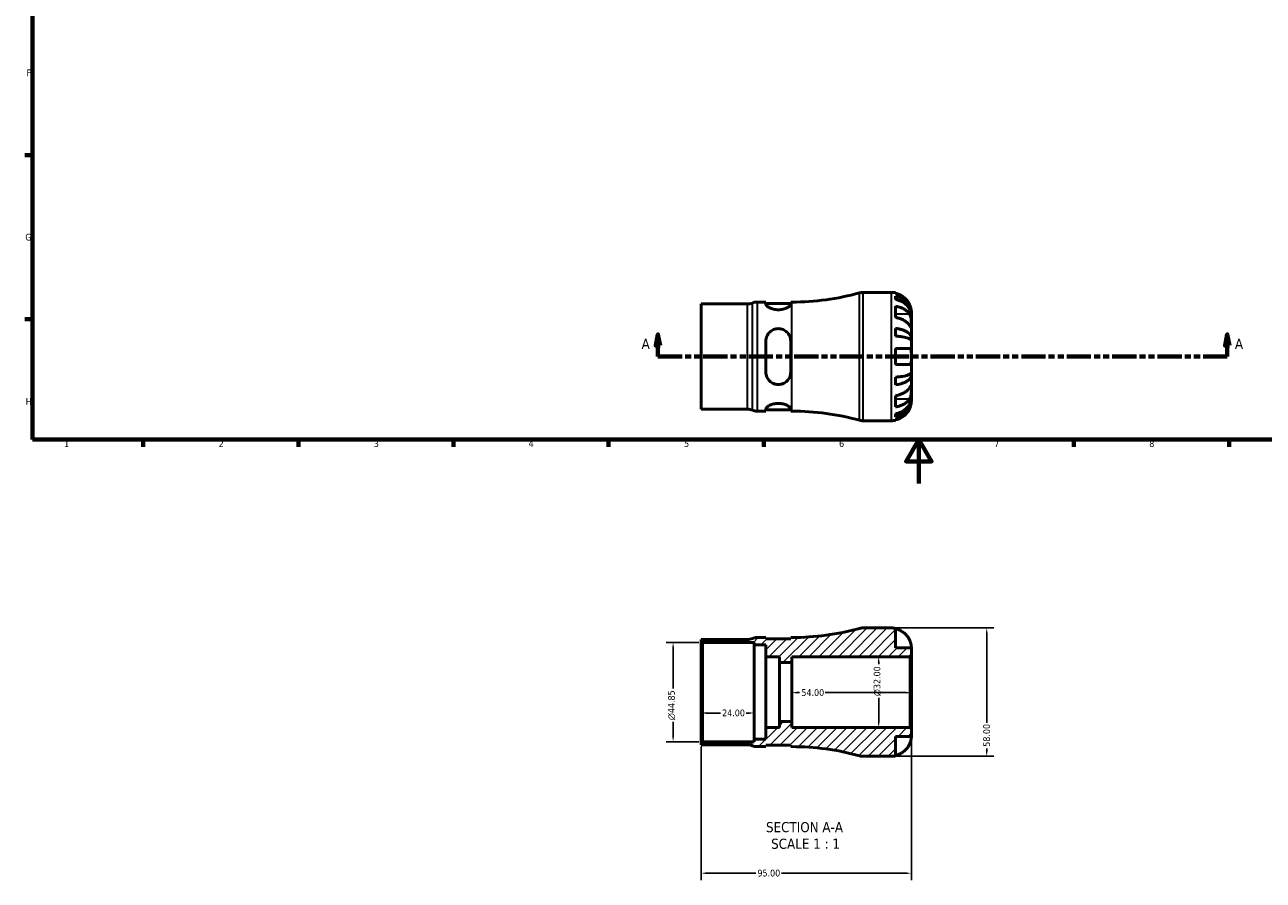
# Model space of a CAD drawing. Header units: millimetres. Extents: x 0 to 902, y -179 to 594.
# Tile 1 of 4: x 17 to 576, y -179 to 207. Entities that reach past the tile are written whole.
import ezdxf

# ---------------------------------------------------------------- set-up
doc = ezdxf.new("R2010")
doc.units = ezdxf.units.MM
doc.linetypes.add('DOUBLE_DASH_CHAIN', pattern=[1.2403, 0.6614, -0.0827, 0.1654, -0.0827, 0.1654, -0.0827])
for name, color, linetype, lineweight in [('Border (ANSI)', 7, 'Continuous', 70), ('Dimension (ANSI)', 7, 'Continuous', 25), ('Hatch (ANSI)', 7, 'Continuous', 18), ('Section Line (ANSI)', 7, 'DOUBLE_DASH_CHAIN', 70), ('Symbol (ANSI)', 7, 'Continuous', 25), ('Visible (ANSI)', 7, 'Continuous', 50), ('Visible Narrow (ANSI)', 7, 'Continuous', 35)]:
    doc.layers.add(name, color=color, linetype=linetype, lineweight=lineweight)
doc.styles.add('Label Text (ANSI)', font='tahoma.ttf')
doc.styles.add('Note Text (ANSI)', font='tahoma.ttf')
doc.dimstyles.new('Default - mm (ANSI)', dxfattribs={"dimtxt": 3.048, "dimasz": 2.5, "dimexe": 3.175, "dimexo": 1.6002, "dimgap": 0.8, "dimtad": 0, "dimtoh": 1, "dimrnd": 1e-08, "dimzin": 4, "dimdsep": 46, "dimtxsty": 'Note Text (ANSI)', "dimcen": 0.09, "dimdle": 10, "dimclrd": 256, "dimclre": 256, "dimclrt": 256, "dimadec": 1, "dimazin": 1, "dimtfac": 1, "dimtofl": 0, "dimtmove": 0, "dimatfit": 3, "dimfxl": 1, "dimtolj": 1, "dimtzin": 4, "dimlwd": -1, "dimlwe": -1, "dimarcsym": 0})

# ---------------------------------------------------------------- blocks, each defined once
blk = doc.blocks.new('Borders Default Border')
at = {"layer": 'Border (ANSI)'}
for p, q in [((20, 148.5), (16.55, 148.5)), ((20, 74.25), (16.55, 74.25)), ((70.08, 20), (70.08, 16.55)), ((140.17, 20), (140.17, 16.55)), ((210.25, 20), (210.25, 16.55)), ((280.33, 20), (280.33, 16.55)), ((350.42, 20), (350.42, 16.55)), ((490.58, 20), (490.58, 16.55)), ((560.67, 20), (560.67, 16.55))]:
    blk.add_line(p, q, dxfattribs=at)
at = {"layer": 'Border (ANSI)', "flags": 128}
for points in [[(20, 20), (20, 574), (821, 574), (821, 20), (20, 20)], [(420.5, 0), (420.5, 20), (414.73, 10), (426.27, 10), (420.5, 20)]]:
    blk.add_lwpolyline(points, dxfattribs=at)
at = {"layer": 'Border (ANSI)', "color": 230, "true_color": 0xff0080, "char_height": 3.05, "attachment_point": 7, "style": 'Note Text (ANSI)'}
for s, insert in [('F', (17.29, 184.1)), ('G', (16.81, 109.79)), ('H', (16.97, 35.6)), ('1', (34.35, 16.55)), ('2', (104.2, 16.55)), ('3', (174.26, 16.49)), ('4', (244.23, 16.55)), ('5', (314.48, 16.49)), ('6', (384.49, 16.49)), ('7', (454.6, 16.55)), ('8', (524.63, 16.48))]:
    blk.add_mtext(s, dxfattribs=dict(at, insert=insert))
blk = doc.blocks.new('2dTransSection0')
at = {"layer": 'Section Line (ANSI)', "linetype": 'Continuous'}
for p, q in [((302.62, 67.4), (301.62, 62.4)), ((302.62, 62.4), (302.62, 67.4)), ((303.62, 62.4), (302.62, 67.4)), ((559.87, 67.4), (558.87, 62.4)), ((559.87, 62.4), (559.87, 67.4)), ((560.87, 62.4), (559.87, 67.4)), ((301.62, 62.4), (303.62, 62.4)), ((302.62, 57.4), (302.62, 62.4)), ((558.87, 62.4), (560.87, 62.4)), ((559.87, 57.4), (559.87, 62.4)), ((302.62, 57.4), (313.55, 57.4)), ((548.94, 57.4), (559.87, 57.4))]:
    blk.add_line(p, q, dxfattribs=at)
at = {"layer": 'Section Line (ANSI)', "linetype": 'DOUBLE_DASH_CHAIN', "ltscale": 16.549685}
blk.add_line((302.62, 57.4), (559.87, 57.4), dxfattribs=at)
at = {"layer": 'Section Line (ANSI)', "linetype": 'Continuous', "flags": 128}
for points in [[(303.62, 62.4), (302.62, 67.4), (301.62, 62.4), (303.62, 62.4)], [(560.87, 62.4), (559.87, 67.4), (558.87, 62.4), (560.87, 62.4)]]:
    blk.add_lwpolyline(points, dxfattribs=at)
at = {"layer": 'Section Line (ANSI)'}
for points in [[(303.62, 62.4), (302.62, 67.4), (301.62, 62.4), (303.62, 62.4)], [(560.87, 62.4), (559.87, 67.4), (558.87, 62.4), (560.87, 62.4)]]:
    blk.add_solid(points, dxfattribs=at)
at = {"layer": 'Section Line (ANSI)', "char_height": 4.57, "attachment_point": 7, "style": 'Label Text (ANSI)'}
for insert in [(295.26, 60.9), (563.34, 60.9)]:
    blk.add_mtext('A', dxfattribs=dict(at, insert=insert))
blk = doc.blocks.new('*D7')
at = {"layer": 'Defpoints', "color": 0, "transparency": 16777216}
for p in [(322.15, -94.24), (346.15, -94.24), (346.15, -103.69)]:
    blk.add_point(p, dxfattribs=at)
at = {"layer": 'Dimension (ANSI)', "transparency": 16777216}
for p, q in [((324.65, -103.69), (330.84, -103.69)), ((343.65, -103.69), (342.47, -103.69))]:
    blk.add_line(p, q, dxfattribs=at)
for points in [[(324.65, -103.27), (324.65, -104.1), (322.15, -103.69)], [(343.65, -103.27), (343.65, -104.1), (346.15, -103.69)]]:
    blk.add_solid(points, dxfattribs=at)
at = {"layer": 'Dimension (ANSI)', "color": 230, "true_color": 0xff0080, "transparency": 16777216, "insert": (331.64, -102.1), "char_height": 3.048, "attachment_point": 1, "style": 'Note Text (ANSI)'}
blk.add_mtext('\\A1;24.00', dxfattribs=at)
blk = doc.blocks.new('*D8')
at = {"layer": 'Defpoints', "color": 0, "transparency": 16777216}
for p in [(408.15, -65.24), (408.15, -123.24), (451.19, -123.24)]:
    blk.add_point(p, dxfattribs=at)
at = {"layer": 'Dimension (ANSI)', "transparency": 16777216}
for p, q in [((409.75, -65.24), (454.37, -65.24)), ((451.19, -67.74), (451.19, -108.13)), ((451.19, -120.74), (451.19, -119.73)), ((409.75, -123.24), (454.37, -123.24))]:
    blk.add_line(p, q, dxfattribs=at)
for points in [[(450.78, -67.74), (451.61, -67.74), (451.19, -65.24)], [(450.78, -120.74), (451.61, -120.74), (451.19, -123.24)]]:
    blk.add_solid(points, dxfattribs=at)
at = {"layer": 'Dimension (ANSI)', "color": 230, "true_color": 0xff0080, "transparency": 16777216, "insert": (449.6, -118.93), "char_height": 3.048, "attachment_point": 1, "rotation": 90, "style": 'Note Text (ANSI)'}
blk.add_mtext('\\A1;58.00', dxfattribs=at)
blk = doc.blocks.new('*D9')
at = {"layer": 'Defpoints', "color": 0, "transparency": 16777216}
for p in [(417.15, -110.82), (322.15, -117.24), (322.15, -176.09)]:
    blk.add_point(p, dxfattribs=at)
at = {"layer": 'Dimension (ANSI)', "transparency": 16777216}
for p, q in [((417.15, -112.42), (417.15, -179.26)), ((322.15, -118.84), (322.15, -179.26)), ((324.65, -176.09), (346.8, -176.09)), ((414.65, -176.09), (358.51, -176.09))]:
    blk.add_line(p, q, dxfattribs=at)
for points in [[(324.65, -175.67), (324.65, -176.5), (322.15, -176.09)], [(414.65, -175.67), (414.65, -176.5), (417.15, -176.09)]]:
    blk.add_solid(points, dxfattribs=at)
at = {"layer": 'Dimension (ANSI)', "color": 230, "true_color": 0xff0080, "transparency": 16777216, "insert": (347.6, -174.5), "char_height": 3.048, "attachment_point": 1, "style": 'Note Text (ANSI)'}
blk.add_mtext('\\A1;95.00', dxfattribs=at)
blk = doc.blocks.new('*D10')
at = {"layer": 'Defpoints', "color": 0, "transparency": 16777216}
for p in [(402.38, -78.24), (416.57, -78.24), (416.57, -110.24)]:
    blk.add_point(p, dxfattribs=at)
at = {"layer": 'Dimension (ANSI)', "transparency": 16777216}
for p, q in [((414.97, -78.24), (399.2, -78.24)), ((402.38, -80.74), (402.38, -81.68)), ((402.38, -107.74), (402.38, -96.83)), ((414.97, -110.24), (399.2, -110.24))]:
    blk.add_line(p, q, dxfattribs=at)
for points in [[(401.96, -80.74), (402.8, -80.74), (402.38, -78.24)], [(401.96, -107.74), (402.8, -107.74), (402.38, -110.24)]]:
    blk.add_solid(points, dxfattribs=at)
at = {"layer": 'Dimension (ANSI)', "color": 230, "true_color": 0xff0080, "transparency": 16777216, "insert": (400.09, -96.03), "char_height": 3.048, "attachment_point": 1, "rotation": 90, "style": 'Note Text (ANSI)'}
blk.add_mtext('\\A1;\\fAIGDT|b0|i0;\\H3.0480;\\ln\\fTahoma|b0|i0;\\H3.0480;32.00', dxfattribs=at)
blk = doc.blocks.new('*D11')
at = {"layer": 'Defpoints', "color": 0, "transparency": 16777216}
for p in [(322.73, -71.81), (309.49, -116.66), (322.73, -116.66)]:
    blk.add_point(p, dxfattribs=at)
at = {"layer": 'Dimension (ANSI)', "transparency": 16777216}
for p, q in [((321.13, -71.81), (306.32, -71.81)), ((309.49, -74.31), (309.49, -92.59)), ((309.49, -114.16), (309.49, -107.69)), ((321.13, -116.66), (306.32, -116.66))]:
    blk.add_line(p, q, dxfattribs=at)
for points in [[(309.08, -74.31), (309.91, -74.31), (309.49, -71.81)], [(309.08, -114.16), (309.91, -114.16), (309.49, -116.66)]]:
    blk.add_solid(points, dxfattribs=at)
at = {"layer": 'Dimension (ANSI)', "color": 230, "true_color": 0xff0080, "transparency": 16777216, "insert": (307.2, -106.89), "char_height": 3.048, "attachment_point": 1, "rotation": 90, "style": 'Note Text (ANSI)'}
blk.add_mtext('\\A1;\\fAIGDT|b0|i0;\\H3.0480;\\ln\\fTahoma|b0|i0;\\H3.0480;44.85', dxfattribs=at)
blk = doc.blocks.new('*D12')
at = {"layer": 'Defpoints', "color": 0, "transparency": 16777216}
for p in [(363.15, -94.24), (363.15, -94.48), (417.15, -94.24)]:
    blk.add_point(p, dxfattribs=at)
at = {"layer": 'Dimension (ANSI)', "transparency": 16777216}
for p, q in [((365.65, -94.48), (366.66, -94.48)), ((414.65, -94.48), (378.26, -94.48))]:
    blk.add_line(p, q, dxfattribs=at)
for points in [[(365.65, -94.07), (365.65, -94.9), (363.15, -94.48)], [(414.65, -94.07), (414.65, -94.9), (417.15, -94.48)]]:
    blk.add_solid(points, dxfattribs=at)
at = {"layer": 'Dimension (ANSI)', "color": 230, "true_color": 0xff0080, "transparency": 16777216, "insert": (367.46, -92.9), "char_height": 3.048, "attachment_point": 1, "style": 'Note Text (ANSI)'}
blk.add_mtext('\\A1;54.00', dxfattribs=at)

msp = doc.modelspace()

# ---------------------------------------------------------------- hatches: boundary and pattern name
at = {"layer": 'Hatch (ANSI)'}
h = msp.add_hatch(dxfattribs=at)
h.set_pattern_fill('ANSI31', color=256, scale=25.4, style=0)
h.set_pattern_definition([(45, (0, 0), (-2.245064, 2.245064), [])])
edge = h.paths.add_edge_path()
edge.add_ellipse((395.269, -117.435), major_axis=(-1.543, -5.591), ratio=1, start_angle=0, end_angle=15.4274)
edge.add_line((395.269, -123.235), (408.154, -123.235))
edge.add_ellipse((408.154, -114.235), major_axis=(0, -9), ratio=1, start_angle=0, end_angle=11.53696)
edge.add_line((409.954, -123.054), (409.954, -114.235))
edge.add_line((409.954, -114.235), (417.154, -114.235))
edge.add_line((417.154, -114.235), (417.154, -110.815))
edge.add_line((417.154, -110.815), (416.574, -110.235))
edge.add_line((416.574, -110.235), (363.154, -110.235))
edge.add_line((363.154, -110.235), (363.154, -107.569))
edge.add_line((363.154, -107.569), (357.544, -107.569))
edge.add_line((357.544, -107.569), (357.544, -110.235))
edge.add_line((357.544, -110.235), (351.426, -110.235))
edge.add_line((351.426, -110.235), (351.426, -115.537))
edge.add_line((351.426, -115.537), (346.154, -115.537))
edge.add_line((346.154, -115.537), (346.154, -116.658))
edge.add_line((346.154, -116.658), (322.734, -116.658))
edge.add_line((322.734, -116.658), (322.154, -117.238))
edge.add_line((322.154, -117.238), (322.154, -118.015))
edge.add_line((322.154, -118.015), (343.099, -118.015))
edge.add_ellipse((343.099, -123.815), major_axis=(0, 5.8), ratio=1, start_angle=337.66835, end_angle=360, ccw=False)
edge.add_ellipse((347.506, -113.085), major_axis=(-2.204, -5.365), ratio=1, start_angle=0, end_angle=22.33165)
edge.add_line((347.506, -118.885), (351.426, -118.885))
edge.add_line((351.426, -118.885), (351.426, -118.245))
edge.add_line((351.426, -118.245), (362.626, -118.245))
edge.add_line((362.626, -118.245), (362.626, -118.885))
edge.add_line((362.626, -118.885), (363.154, -118.885))
edge.add_ellipse((363.154, -233.812), major_axis=(0, 114.927), ratio=1, start_angle=344.5726, end_angle=360, ccw=False)
edge = h.paths.add_edge_path()
edge.add_ellipse((395.269, -71.035), major_axis=(0, 5.8), ratio=1, start_angle=0, end_angle=15.4274)
edge.add_ellipse((363.154, 45.342), major_axis=(30.573, -110.786), ratio=1, start_angle=344.5726, end_angle=360, ccw=False)
edge.add_line((363.154, -69.585), (362.626, -69.585))
edge.add_line((362.626, -69.585), (362.626, -70.225))
edge.add_line((362.626, -70.225), (351.426, -70.225))
edge.add_line((351.426, -70.225), (351.426, -69.585))
edge.add_line((351.426, -69.585), (347.506, -69.585))
edge.add_ellipse((347.506, -75.385), major_axis=(0, 5.8), ratio=1, start_angle=0, end_angle=22.33165)
edge.add_ellipse((343.099, -64.655), major_axis=(2.204, -5.365), ratio=1, start_angle=337.66835, end_angle=360, ccw=False)
edge.add_line((343.099, -70.455), (322.154, -70.455))
edge.add_line((322.154, -70.455), (322.154, -71.233))
edge.add_line((322.154, -71.233), (322.734, -71.813))
edge.add_line((322.734, -71.813), (346.154, -71.813))
edge.add_line((346.154, -71.813), (346.154, -72.934))
edge.add_line((346.154, -72.934), (351.426, -72.934))
edge.add_line((351.426, -72.934), (351.426, -78.235))
edge.add_line((351.426, -78.235), (357.544, -78.235))
edge.add_line((357.544, -78.235), (357.544, -80.902))
edge.add_line((357.544, -80.902), (363.154, -80.902))
edge.add_line((363.154, -80.902), (363.154, -78.235))
edge.add_line((363.154, -78.235), (416.574, -78.235))
edge.add_line((416.574, -78.235), (417.154, -77.655))
edge.add_line((417.154, -77.655), (417.154, -74.235))
edge.add_line((417.154, -74.235), (409.954, -74.235))
edge.add_line((409.954, -74.235), (409.954, -65.417))
edge.add_ellipse((408.154, -74.235), major_axis=(1.8, 8.818), ratio=1, start_angle=0, end_angle=11.53696)
edge.add_line((408.154, -65.235), (395.269, -65.235))

# ---------------------------------------------------------------- linework, layer by layer
at = {"layer": 'Visible (ANSI)'}
for p, q in [((395.269, 86.401), (408.154, 86.401)), ((409.954, 86.219), (409.954, 85.993)), ((409.954, 84.686), (409.954, 83.253)), ((322.154, 33.621), (322.154, 81.181)), ((322.154, 81.181), (343.099, 81.181)), ((347.506, 82.051), (351.426, 82.051)), ((351.426, 82.051), (351.426, 81.024)), ((351.426, 81.411), (362.626, 81.411)), ((362.626, 81.024), (362.626, 82.051)), ((362.626, 82.051), (363.154, 82.051)), ((409.954, 80.164), (409.954, 75.073)), ((417.154, 76.114), (417.136, 76.114)), ((417.154, 76.114), (417.154, 77.401)), ((417.154, 75.624), (417.154, 76.114)), ((417.154, 71.543), (417.154, 75.624)), ((409.954, 70.136), (409.954, 66.676)), ((417.154, 65.642), (417.154, 71.543)), ((351.426, 64.441), (351.426, 50.361)), ((362.626, 50.361), (362.626, 64.441)), ((417.154, 65.642), (415.829, 65.642)), ((417.154, 64.459), (417.154, 65.642)), ((417.154, 57.401), (417.154, 64.459)), ((409.954, 61.001), (409.954, 53.801)), ((417.154, 50.342), (417.154, 57.401)), ((409.954, 48.126), (409.954, 44.666)), ((417.154, 49.16), (415.829, 49.16)), ((417.154, 49.16), (417.154, 50.342)), ((417.154, 43.259), (417.154, 49.16)), ((409.954, 39.729), (409.954, 34.637)), ((417.154, 39.178), (417.154, 43.259)), ((417.154, 38.688), (417.154, 39.178)), ((322.154, 33.621), (343.099, 33.621)), ((351.426, 33.778), (351.426, 32.751)), ((362.626, 32.751), (362.626, 33.778)), ((417.154, 38.688), (417.136, 38.688)), ((417.154, 37.401), (417.154, 38.688)), ((347.506, 32.751), (351.426, 32.751)), ((351.426, 33.391), (362.626, 33.391)), ((362.626, 32.751), (363.154, 32.751)), ((395.269, 28.401), (408.154, 28.401)), ((409.954, 31.549), (409.954, 30.116)), ((409.954, 28.809), (409.954, 28.583)), ((408.154, -65.235), (395.269, -65.235)), ((409.954, -74.235), (409.954, -65.417)), ((343.099, -70.455), (322.154, -70.455)), ((322.154, -70.455), (322.154, -71.233)), ((322.154, -71.233), (322.734, -71.813)), ((322.154, -71.233), (322.154, -117.238)), ((322.734, -71.813), (346.154, -71.813)), ((322.734, -116.658), (322.734, -71.813)), ((346.154, -71.813), (346.154, -72.934)), ((351.426, -69.585), (347.506, -69.585)), ((351.426, -70.225), (351.426, -69.585)), ((362.626, -70.225), (351.426, -70.225)), ((363.154, -69.585), (362.626, -69.585)), ((362.626, -69.585), (362.626, -70.225)), ((346.154, -72.934), (351.426, -72.934)), ((346.154, -115.537), (346.154, -72.934)), ((351.426, -72.934), (351.426, -78.235)), ((351.426, -78.235), (357.544, -78.235)), ((351.426, -110.235), (351.426, -78.235)), ((357.544, -78.235), (357.544, -80.902)), ((363.154, -80.902), (363.154, -78.235)), ((363.154, -78.235), (416.574, -78.235)), ((417.154, -74.235), (409.954, -74.235)), ((416.574, -78.235), (417.154, -77.655)), ((416.574, -78.235), (416.574, -110.235)), ((417.154, -77.655), (417.154, -74.235)), ((417.154, -110.815), (417.154, -77.655)), ((357.544, -80.902), (363.154, -80.902)), ((357.544, -107.569), (357.544, -80.902)), ((363.154, -107.569), (363.154, -80.902)), ((357.544, -110.235), (351.426, -110.235)), ((351.426, -110.235), (351.426, -115.537)), ((363.154, -107.569), (357.544, -107.569)), ((357.544, -107.569), (357.544, -110.235)), ((363.154, -110.235), (363.154, -107.569)), ((416.574, -110.235), (363.154, -110.235)), ((417.154, -110.815), (416.574, -110.235)), ((417.154, -114.235), (417.154, -110.815)), ((322.734, -116.658), (322.154, -117.238)), ((322.154, -117.238), (322.154, -118.015)), ((346.154, -116.658), (322.734, -116.658)), ((351.426, -115.537), (346.154, -115.537)), ((346.154, -115.537), (346.154, -116.658)), ((409.954, -123.054), (409.954, -114.235)), ((409.954, -114.235), (417.154, -114.235)), ((322.154, -118.015), (343.099, -118.015)), ((347.506, -118.885), (351.426, -118.885)), ((351.426, -118.885), (351.426, -118.245)), ((351.426, -118.245), (362.626, -118.245)), ((362.626, -118.245), (362.626, -118.885)), ((362.626, -118.885), (363.154, -118.885)), ((395.269, -123.235), (408.154, -123.235))]:
    msp.add_line(p, q, dxfattribs=at)
for centre, radius, start, end in [((363.154, 196.978), 114.927, 270, 285.4274), ((395.269, 80.601), 5.8, 90, 105.4274), ((408.154, 77.401), 9, 78.46304, 90), ((343.099, 86.981), 5.8, 270, 292.33165), ((347.506, 76.251), 5.8, 90, 112.33165), ((343.099, 27.821), 5.8, 67.66835, 90), ((347.506, 38.551), 5.8, 247.66835, 270), ((363.154, -82.176), 114.927, 74.5726, 90), ((395.269, 34.201), 5.8, 254.5726, 270), ((408.154, 37.401), 9, 270, 281.53696), ((363.154, 45.342), 114.927, 270, 285.4274), ((395.269, -71.035), 5.8, 90, 105.4274), ((408.154, -74.235), 9, 78.46304, 90), ((343.099, -64.655), 5.8, 270, 292.33165), ((347.506, -75.385), 5.8, 90, 112.33165), ((343.099, -123.815), 5.8, 67.66835, 90), ((347.506, -113.085), 5.8, 247.66835, 270), ((363.154, -233.812), 114.927, 74.5726, 90), ((395.269, -117.435), 5.8, 254.5726, 270), ((408.154, -114.235), 9, 270, 281.53696)]:
    msp.add_arc(centre, radius, start, end, dxfattribs=at)
for points, knots in [([(416.278, 81.001), (416.095, 81.389), (415.876, 81.781), (415.29, 82.663), (414.899, 83.136), (414.112, 83.926), (413.645, 84.318), (412.639, 84.994), (412.099, 85.278), (411.089, 85.698), (410.528, 85.875), (409.954, 85.993)], [4.4278842, 4.4278842, 4.4278842, 4.4278842, 4.55124655, 4.55124655, 4.71913307, 4.71913307, 4.88586974, 4.88586974, 5.0526064, 5.0526064, 5.21400483, 5.21400483, 5.21400483, 5.21400483]), ([(409.954, 84.686), (410.531, 84.571), (411.095, 84.399), (412.107, 83.993), (412.646, 83.719), (413.653, 83.066), (414.12, 82.688), (414.906, 81.926), (415.297, 81.471), (415.971, 80.493), (416.254, 79.969), (416.68, 78.971), (416.862, 78.404), (417.099, 77.246), (417.154, 76.655), (417.154, 76.114)], [0.1707461, 0.1707461, 0.1707461, 0.1707461, 0.33284, 0.33284, 0.4994944, 0.4994944, 0.6661487, 0.6661487, 0.8332087, 0.8332087, 1.0002688, 1.0002688, 1.1679728, 1.1679728, 1.3356767, 1.3356767, 1.3356767, 1.3356767]), ([(362.626, 81.024), (362.626, 80.807), (362.476, 80.539), (361.882, 79.975), (361.439, 79.681), (360.443, 79.196), (359.833, 78.968), (358.48, 78.65), (357.735, 78.563), (357.026, 78.563), (356.318, 78.563), (355.573, 78.65), (354.219, 78.968), (353.609, 79.196), (352.614, 79.681), (352.17, 79.975), (351.576, 80.539), (351.426, 80.807), (351.426, 81.024)], [-0.8813194, -0.8813194, -0.8813194, -0.8813194, -0.6531416, -0.6531416, -0.4249637, -0.4249637, -0.2124819, -0.2124819, 0, 0, 0, 0.2124819, 0.2124819, 0.4249637, 0.4249637, 0.6531416, 0.6531416, 0.8813194, 0.8813194, 0.8813194, 0.8813194]), ([(417.154, 75.624), (417.154, 76.106), (417.099, 76.632), (416.862, 77.662), (416.68, 78.167), (416.254, 79.055), (415.971, 79.521), (415.297, 80.392), (414.906, 80.796), (414.12, 81.475), (413.653, 81.811), (412.646, 82.392), (412.107, 82.636), (411.095, 82.998), (410.531, 83.151), (409.954, 83.253)], [4.0142509, 4.0142509, 4.0142509, 4.0142509, 4.1819549, 4.1819549, 4.3496588, 4.3496588, 4.5167189, 4.5167189, 4.683779, 4.683779, 4.8504333, 4.8504333, 5.0170876, 5.0170876, 5.1791816, 5.1791816, 5.1791816, 5.1791816]), ([(409.954, 80.164), (410.528, 80.081), (411.089, 79.955), (412.099, 79.658), (412.639, 79.457), (413.645, 78.98), (414.112, 78.703), (414.899, 78.144), (415.29, 77.81), (415.876, 77.186), (416.095, 76.908), (416.278, 76.634)], [0.17075309, 0.17075309, 0.17075309, 0.17075309, 0.33215152, 0.33215152, 0.49888818, 0.49888818, 0.66562485, 0.66562485, 0.83351137, 0.83351137, 0.95687373, 0.95687373, 0.95687373, 0.95687373]), ([(417.154, 77.401), (417.154, 77.401), (417.154, 77.434), (417.152, 77.569), (417.15, 77.676), (417.127, 78.034), (417.099, 78.327), (416.992, 78.922), (416.932, 79.189), (416.794, 79.681), (416.725, 79.897), (416.565, 80.34), (416.474, 80.566), (416.343, 80.86), (416.311, 80.931), (416.278, 81.001)], [-2.49913258, -2.49913258, -2.49913258, -2.49913258, -2.41505436, -2.41505436, -2.32384732, -2.32384732, -2.1841143, -2.1841143, -2.08674766, -2.08674766, -2.01440674, -2.01440674, -1.93994266, -1.93994266, -1.91637503, -1.91637503, -1.91637503, -1.91637503]), ([(416.278, 71.543), (416.095, 71.817), (415.876, 72.095), (415.29, 72.718), (414.899, 73.052), (414.112, 73.612), (413.645, 73.889), (412.639, 74.366), (412.099, 74.567), (411.089, 74.864), (410.528, 74.99), (409.954, 75.073)], [4.4278842, 4.4278842, 4.4278842, 4.4278842, 4.55124655, 4.55124655, 4.71913307, 4.71913307, 4.88586974, 4.88586974, 5.0526064, 5.0526064, 5.21400483, 5.21400483, 5.21400483, 5.21400483]), ([(416.278, 76.634), (416.337, 76.546), (416.394, 76.452), (416.544, 76.174), (416.631, 75.979), (416.787, 75.552), (416.855, 75.321), (416.989, 74.741), (417.042, 74.388), (417.124, 73.582), (417.141, 73.136), (417.156, 72.279), (417.154, 71.88), (417.154, 71.543)], [-0.58004807, -0.58004807, -0.58004807, -0.58004807, -0.5384523, -0.5384523, -0.46383793, -0.46383793, -0.3862639, -0.3862639, -0.27840269, -0.27840269, -0.14277912, -0.14277912, 0, 0, 0, 0]), ([(351.426, 64.441), (351.426, 65.17), (351.576, 65.935), (352.17, 67.331), (352.614, 67.963), (353.609, 68.928), (354.219, 69.342), (355.573, 69.898), (356.318, 70.041), (357.735, 70.041), (358.48, 69.898), (359.833, 69.342), (360.443, 68.928), (361.439, 67.963), (361.882, 67.331), (362.476, 65.935), (362.626, 65.17), (362.626, 64.441)], [0.852797, 0.852797, 0.852797, 0.852797, 1.0809749, 1.0809749, 1.3091527, 1.3091527, 1.5216345, 1.5216345, 1.7341164, 1.7341164, 1.9465983, 1.9465983, 2.1590801, 2.1590801, 2.387258, 2.387258, 2.6154358, 2.6154358, 2.6154358, 2.6154358]), ([(409.954, 70.136), (410.531, 70.076), (411.095, 69.985), (412.107, 69.772), (412.646, 69.629), (413.653, 69.287), (414.12, 69.088), (414.906, 68.689), (415.297, 68.451), (415.971, 67.938), (416.254, 67.663), (416.68, 67.14), (416.862, 66.843), (417.099, 66.236), (417.154, 65.926), (417.154, 65.642)], [0.1707461, 0.1707461, 0.1707461, 0.1707461, 0.33284, 0.33284, 0.4994944, 0.4994944, 0.6661487, 0.6661487, 0.8332087, 0.8332087, 1.0002688, 1.0002688, 1.1679728, 1.1679728, 1.3356767, 1.3356767, 1.3356767, 1.3356767]), ([(417.154, 71.543), (417.154, 71.36), (417.154, 71.197), (417.153, 70.908), (417.151, 70.786), (417.136, 70.564), (417.118, 70.495), (417.042, 70.483), (416.986, 70.533), (416.849, 70.705), (416.781, 70.8), (416.623, 71.027), (416.535, 71.158), (416.387, 71.38), (416.334, 71.46), (416.278, 71.543)], [0, 0, 0, 0, 0.07774953, 0.07774953, 0.16081914, 0.16081914, 0.27783798, 0.27783798, 0.3882896, 0.3882896, 0.46542959, 0.46542959, 0.54035429, 0.54035429, 0.57953204, 0.57953204, 0.57953204, 0.57953204]), ([(417.154, 64.459), (417.154, 64.599), (417.099, 64.752), (416.862, 65.052), (416.68, 65.198), (416.254, 65.456), (415.971, 65.592), (415.297, 65.845), (414.906, 65.962), (414.12, 66.16), (413.653, 66.257), (412.646, 66.426), (412.107, 66.497), (411.095, 66.602), (410.531, 66.647), (409.954, 66.676)], [4.0142509, 4.0142509, 4.0142509, 4.0142509, 4.1819549, 4.1819549, 4.3496588, 4.3496588, 4.5167189, 4.5167189, 4.683779, 4.683779, 4.8504333, 4.8504333, 5.0170876, 5.0170876, 5.1791816, 5.1791816, 5.1791816, 5.1791816]), ([(409.954, 61.001), (410.528, 61.001), (411.089, 61.001), (412.099, 61.001), (412.639, 61.001), (413.645, 61.001), (414.112, 61.001), (414.899, 61.001), (415.29, 61.001), (415.876, 61.001), (416.095, 61.001), (416.278, 61.001)], [0.17075309, 0.17075309, 0.17075309, 0.17075309, 0.33215152, 0.33215152, 0.49888818, 0.49888818, 0.66562485, 0.66562485, 0.83351137, 0.83351137, 0.95687373, 0.95687373, 0.95687373, 0.95687373]), ([(416.278, 61.001), (416.28, 61.001), (416.282, 61.001), (416.372, 61), (416.455, 60.985), (416.599, 60.926), (416.661, 60.885), (416.785, 60.768), (416.845, 60.684), (416.983, 60.403), (417.042, 60.171), (417.124, 59.571), (417.141, 59.197), (417.156, 58.348), (417.154, 57.877), (417.154, 57.401)], [-0.58332629, -0.58332629, -0.58332629, -0.58332629, -0.58206847, -0.58206847, -0.51861604, -0.51861604, -0.4628074, -0.4628074, -0.39473272, -0.39473272, -0.27692423, -0.27692423, -0.14288351, -0.14288351, 0, 0, 0, 0]), ([(417.154, 57.401), (417.154, 57.108), (417.154, 56.817), (417.152, 56.22), (417.149, 55.92), (417.122, 55.236), (417.091, 54.882), (416.977, 54.398), (416.915, 54.237), (416.782, 54.032), (416.723, 53.968), (416.597, 53.875), (416.531, 53.843), (416.402, 53.808), (416.341, 53.801), (416.278, 53.801)], [0, 0, 0, 0, 0.08783311, 0.08783311, 0.18435408, 0.18435408, 0.32279749, 0.32279749, 0.41754463, 0.41754463, 0.47774931, 0.47774931, 0.53276241, 0.53276241, 0.57681269, 0.57681269, 0.57681269, 0.57681269]), ([(416.278, 53.801), (416.095, 53.801), (415.876, 53.801), (415.29, 53.801), (414.899, 53.801), (414.112, 53.801), (413.645, 53.801), (412.639, 53.801), (412.099, 53.801), (411.089, 53.801), (410.528, 53.801), (409.954, 53.801)], [4.4278842, 4.4278842, 4.4278842, 4.4278842, 4.55124655, 4.55124655, 4.71913307, 4.71913307, 4.88586974, 4.88586974, 5.0526064, 5.0526064, 5.21400483, 5.21400483, 5.21400483, 5.21400483]), ([(362.626, 50.361), (362.626, 49.632), (362.476, 48.867), (361.882, 47.471), (361.439, 46.839), (360.443, 45.874), (359.833, 45.46), (358.48, 44.904), (357.735, 44.761), (357.026, 44.761), (356.318, 44.761), (355.573, 44.904), (354.219, 45.46), (353.609, 45.874), (352.614, 46.839), (352.17, 47.471), (351.576, 48.867), (351.426, 49.632), (351.426, 50.361)], [-0.8813194, -0.8813194, -0.8813194, -0.8813194, -0.6531416, -0.6531416, -0.4249637, -0.4249637, -0.2124819, -0.2124819, 0, 0, 0, 0.2124819, 0.2124819, 0.4249637, 0.4249637, 0.6531416, 0.6531416, 0.8813194, 0.8813194, 0.8813194, 0.8813194]), ([(409.954, 48.126), (410.531, 48.155), (411.095, 48.2), (412.107, 48.305), (412.646, 48.376), (413.653, 48.545), (414.12, 48.642), (414.906, 48.839), (415.297, 48.957), (415.971, 49.21), (416.254, 49.345), (416.68, 49.604), (416.862, 49.75), (417.099, 50.05), (417.154, 50.203), (417.154, 50.342)], [0.1707461, 0.1707461, 0.1707461, 0.1707461, 0.33284, 0.33284, 0.4994944, 0.4994944, 0.6661487, 0.6661487, 0.8332087, 0.8332087, 1.0002688, 1.0002688, 1.1679728, 1.1679728, 1.3356767, 1.3356767, 1.3356767, 1.3356767]), ([(417.154, 49.16), (417.154, 48.876), (417.099, 48.566), (416.862, 47.959), (416.68, 47.662), (416.254, 47.139), (415.971, 46.864), (415.297, 46.351), (414.906, 46.113), (414.12, 45.714), (413.653, 45.515), (412.646, 45.173), (412.107, 45.03), (411.095, 44.817), (410.531, 44.726), (409.954, 44.666)], [4.0142509, 4.0142509, 4.0142509, 4.0142509, 4.1819549, 4.1819549, 4.3496588, 4.3496588, 4.5167189, 4.5167189, 4.683779, 4.683779, 4.8504333, 4.8504333, 5.0170876, 5.0170876, 5.1791816, 5.1791816, 5.1791816, 5.1791816]), ([(409.954, 39.729), (410.528, 39.812), (411.089, 39.938), (412.099, 40.235), (412.639, 40.436), (413.645, 40.913), (414.112, 41.19), (414.899, 41.749), (415.29, 42.083), (415.876, 42.707), (416.095, 42.985), (416.278, 43.259)], [0.17075309, 0.17075309, 0.17075309, 0.17075309, 0.33215152, 0.33215152, 0.49888818, 0.49888818, 0.66562485, 0.66562485, 0.83351137, 0.83351137, 0.95687373, 0.95687373, 0.95687373, 0.95687373]), ([(409.954, 31.549), (410.531, 31.651), (411.095, 31.804), (412.107, 32.166), (412.646, 32.41), (413.653, 32.991), (414.12, 33.327), (414.906, 34.005), (415.297, 34.41), (415.971, 35.28), (416.254, 35.747), (416.68, 36.635), (416.862, 37.14), (417.099, 38.17), (417.154, 38.696), (417.154, 39.178)], [0.1707461, 0.1707461, 0.1707461, 0.1707461, 0.33284, 0.33284, 0.4994944, 0.4994944, 0.6661487, 0.6661487, 0.8332087, 0.8332087, 1.0002688, 1.0002688, 1.1679728, 1.1679728, 1.3356767, 1.3356767, 1.3356767, 1.3356767]), ([(416.278, 43.259), (416.337, 43.347), (416.394, 43.432), (416.544, 43.657), (416.631, 43.786), (416.787, 44.011), (416.855, 44.105), (416.989, 44.271), (417.042, 44.319), (417.124, 44.306), (417.141, 44.214), (417.156, 43.862), (417.154, 43.595), (417.154, 43.259)], [-0.58004807, -0.58004807, -0.58004807, -0.58004807, -0.5384523, -0.5384523, -0.46383793, -0.46383793, -0.3862639, -0.3862639, -0.27840269, -0.27840269, -0.14277912, -0.14277912, 0, 0, 0, 0]), ([(417.154, 43.259), (417.154, 43.076), (417.154, 42.873), (417.153, 42.422), (417.151, 42.172), (417.136, 41.544), (417.118, 41.159), (417.042, 40.405), (416.986, 40.044), (416.849, 39.459), (416.781, 39.229), (416.623, 38.804), (416.535, 38.61), (416.387, 38.339), (416.334, 38.251), (416.278, 38.168)], [0, 0, 0, 0, 0.07774953, 0.07774953, 0.16081914, 0.16081914, 0.27783798, 0.27783798, 0.3882896, 0.3882896, 0.46542959, 0.46542959, 0.54035429, 0.54035429, 0.57953204, 0.57953204, 0.57953204, 0.57953204]), ([(351.426, 33.778), (351.426, 33.995), (351.576, 34.263), (352.17, 34.827), (352.614, 35.121), (353.609, 35.606), (354.219, 35.834), (355.573, 36.151), (356.318, 36.238), (357.735, 36.238), (358.48, 36.151), (359.833, 35.834), (360.443, 35.606), (361.439, 35.121), (361.882, 34.827), (362.476, 34.263), (362.626, 33.995), (362.626, 33.778)], [0.852797, 0.852797, 0.852797, 0.852797, 1.0809749, 1.0809749, 1.3091527, 1.3091527, 1.5216345, 1.5216345, 1.7341164, 1.7341164, 1.9465983, 1.9465983, 2.1590801, 2.1590801, 2.387258, 2.387258, 2.6154358, 2.6154358, 2.6154358, 2.6154358]), ([(417.154, 38.688), (417.154, 38.147), (417.099, 37.556), (416.862, 36.398), (416.68, 35.831), (416.254, 34.833), (415.971, 34.309), (415.297, 33.331), (414.906, 32.876), (414.12, 32.114), (413.653, 31.736), (412.646, 31.083), (412.107, 30.809), (411.095, 30.403), (410.531, 30.231), (409.954, 30.116)], [4.0142509, 4.0142509, 4.0142509, 4.0142509, 4.1819549, 4.1819549, 4.3496588, 4.3496588, 4.5167189, 4.5167189, 4.683779, 4.683779, 4.8504333, 4.8504333, 5.0170876, 5.0170876, 5.1791816, 5.1791816, 5.1791816, 5.1791816]), ([(416.278, 38.168), (416.095, 37.894), (415.876, 37.616), (415.29, 36.992), (414.899, 36.658), (414.112, 36.099), (413.645, 35.822), (412.639, 35.344), (412.099, 35.144), (411.089, 34.847), (410.528, 34.721), (409.954, 34.637)], [4.4278842, 4.4278842, 4.4278842, 4.4278842, 4.55124655, 4.55124655, 4.71913307, 4.71913307, 4.88586974, 4.88586974, 5.0526064, 5.0526064, 5.21400483, 5.21400483, 5.21400483, 5.21400483]), ([(409.954, 28.809), (410.528, 28.927), (411.089, 29.104), (412.099, 29.524), (412.639, 29.808), (413.645, 30.484), (414.112, 30.876), (414.899, 31.666), (415.29, 32.139), (415.876, 33.021), (416.095, 33.413), (416.278, 33.801)], [0.17075309, 0.17075309, 0.17075309, 0.17075309, 0.33215152, 0.33215152, 0.49888818, 0.49888818, 0.66562485, 0.66562485, 0.83351137, 0.83351137, 0.95687373, 0.95687373, 0.95687373, 0.95687373]), ([(416.278, 33.801), (416.345, 33.944), (416.41, 34.088), (416.559, 34.448), (416.64, 34.662), (416.789, 35.103), (416.855, 35.327), (416.988, 35.853), (417.043, 36.139), (417.124, 36.702), (417.141, 36.951), (417.156, 37.307), (417.154, 37.401), (417.154, 37.401)], [-0.57647647, -0.57647647, -0.57647647, -0.57647647, -0.52968676, -0.52968676, -0.46054026, -0.46054026, -0.38562403, -0.38562403, -0.27730827, -0.27730827, -0.14258086, -0.14258086, 0, 0, 0, 0]), ([(409.954, -65.643), (410.528, -65.761), (411.089, -65.939), (412.099, -66.359), (412.639, -66.643), (413.645, -67.318), (414.112, -67.71), (414.899, -68.501), (415.29, -68.973), (415.876, -69.855), (416.095, -70.248), (416.278, -70.635)], [0.17075309, 0.17075309, 0.17075309, 0.17075309, 0.33215152, 0.33215152, 0.49888818, 0.49888818, 0.66562485, 0.66562485, 0.83351137, 0.83351137, 0.95687373, 0.95687373, 0.95687373, 0.95687373]), ([(416.278, -70.635), (416.28, -70.639), (416.282, -70.643), (416.372, -70.836), (416.455, -71.027), (416.599, -71.388), (416.661, -71.557), (416.785, -71.928), (416.845, -72.129), (416.983, -72.658), (417.042, -72.967), (417.124, -73.542), (417.141, -73.787), (417.156, -74.141), (417.154, -74.235), (417.154, -74.235)], [-0.58332629, -0.58332629, -0.58332629, -0.58332629, -0.58206847, -0.58206847, -0.51861604, -0.51861604, -0.4628074, -0.4628074, -0.39473272, -0.39473272, -0.27692423, -0.27692423, -0.14288351, -0.14288351, 0, 0, 0, 0]), ([(417.154, -114.235), (417.154, -114.235), (417.154, -114.268), (417.152, -114.403), (417.15, -114.51), (417.127, -114.868), (417.099, -115.161), (416.992, -115.756), (416.932, -116.023), (416.794, -116.516), (416.725, -116.732), (416.565, -117.175), (416.474, -117.4), (416.343, -117.695), (416.311, -117.765), (416.278, -117.835)], [-2.49913258, -2.49913258, -2.49913258, -2.49913258, -2.41505436, -2.41505436, -2.32384732, -2.32384732, -2.1841143, -2.1841143, -2.08674766, -2.08674766, -2.01440674, -2.01440674, -1.93994266, -1.93994266, -1.91637503, -1.91637503, -1.91637503, -1.91637503]), ([(416.278, -117.835), (416.095, -118.223), (415.876, -118.616), (415.29, -119.498), (414.899, -119.97), (414.112, -120.761), (413.645, -121.152), (412.639, -121.828), (412.099, -122.112), (411.089, -122.532), (410.528, -122.71), (409.954, -122.828)], [4.4278842, 4.4278842, 4.4278842, 4.4278842, 4.55124655, 4.55124655, 4.71913307, 4.71913307, 4.88586974, 4.88586974, 5.0526064, 5.0526064, 5.21400483, 5.21400483, 5.21400483, 5.21400483])]:
    msp.add_open_spline(points, degree=3, knots=knots, dxfattribs=at)
at = {"layer": 'Visible Narrow (ANSI)'}
for p, q in [((393.727, 28.964), (393.727, 85.838)), ((395.269, 86.044), (395.269, 28.758)), ((408.154, 28.758), (408.154, 86.044)), ((343.099, 33.914), (343.099, 80.888)), ((345.302, 33.484), (345.302, 81.318)), ((347.506, 81.747), (347.506, 33.054)), ((363.154, 33.054), (363.154, 81.747)), ((415.962, 76.634), (410.27, 76.634)), ((415.962, 38.168), (410.27, 38.168))]:
    msp.add_line(p, q, dxfattribs=at)

# ---------------------------------------------------------------- block references
msp.add_blockref('Borders Default Border', (0, 0))
at = {"layer": 'Section Line (ANSI)'}
msp.add_blockref('2dTransSection0', (0, 0), dxfattribs=at)

# ---------------------------------------------------------------- texts
at = {"layer": 'Symbol (ANSI)', "char_height": 4.572, "attachment_point": 7, "style": 'Label Text (ANSI)'}
for s, insert in [('SECTION A-A', (351.466, -157.628)), ('SCALE 1 : 1', (353.785, -165.141))]:
    msp.add_mtext(s, dxfattribs=dict(at, insert=insert))

# ---------------------------------------------------------------- dimensions: what is measured, and where the dimension line sits
at = {"layer": 'Dimension (ANSI)'}
for base, p1, p2, angle, override, picture, middle in [((451.194, -123.235), (408.154, -65.235), (408.154, -123.235), 90, {"dimtoh": 0, "dimdec": 2, "dimtp": 0, "dimtm": 0, "dimtdec": 2, "dimatfit": 1}, '*D8', (451.194, -113.926)), ((363.154, -94.482), (417.154, -94.235), (363.154, -94.235), 180, {"dimtoh": 0, "dimdec": 2, "dimse1": 1, "dimse2": 1, "dimtp": 0, "dimtm": 0, "dimtdec": 2, "dimatfit": 1}, '*D12', (372.463, -94.482)), ((322.154, -176.087), (417.154, -110.815), (322.154, -117.238), 180, {"dimtoh": 0, "dimdec": 2, "dimtp": 0, "dimtm": 0, "dimtdec": 2, "dimatfit": 1}, '*D9', (352.654, -176.087))]:
    dim = msp.add_linear_dim(base=base, p1=p1, p2=p2, angle=angle, dimstyle='Default - mm (ANSI)', override=override, dxfattribs=at)
    dim.commit()
    dim.dimension.update_dxf_attribs({"geometry": picture, "text_midpoint": middle, "dimtype": 160})
for base, p1, p2, picture, middle in [((309.491805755, -116.657879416), (322.73395902, -71.812879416), (322.73395902, -116.657879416), '*D11', (309.491805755, -100.140879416)), ((402.379, -78.235), (416.574, -110.235), (416.574, -78.235), '*D10', (402.379, -89.253))]:
    dim = msp.add_linear_dim(base=base, p1=p1, p2=p2, angle=90, text='\\fAIGDT|b0|i0;\\H3.0480;\\ln\\fTahoma|b0|i0;\\H3.0480;<>', dimstyle='Default - mm (ANSI)', override={"dimtoh": 0, "dimdec": 2, "dimtp": 0, "dimtm": 0, "dimtdec": 2, "dimatfit": 1}, dxfattribs=at)
    dim.commit()
    dim.dimension.update_dxf_attribs({"geometry": picture, "text_midpoint": middle, "dimtype": 160})
dim = msp.add_linear_dim(base=(346.154, -103.686), p1=(322.154, -94.235), p2=(346.154, -94.235), dimstyle='Default - mm (ANSI)', override={"dimtoh": 0, "dimdec": 2, "dimse1": 1, "dimse2": 1, "dimtp": 0, "dimtm": 0, "dimtdec": 2, "dimatfit": 1}, dxfattribs=at)
dim.commit()
dim.dimension.update_dxf_attribs({"geometry": '*D7', "text_midpoint": (336.654, -103.686), "dimtype": 160})

doc.saveas('drawing.dxf')
